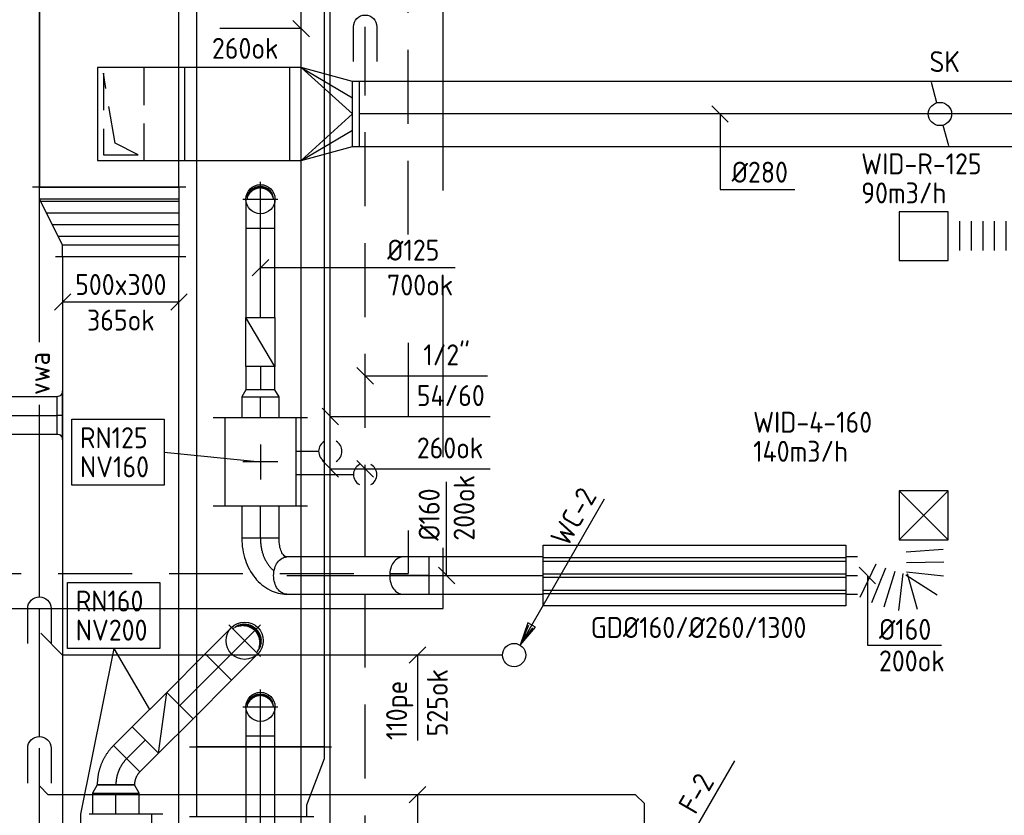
# Model space of a CAD drawing. Header units: millimetres. Extents: x 83336 to 140913, y 137697 to 176199.
# Tile 42 of 45: x 122415 to 126646, y 168811 to 172230. Entities that reach past the tile are written whole.
import ezdxf
from ezdxf.enums import TextEntityAlignment as Align

# ---------------------------------------------------------------- set-up
doc = ezdxf.new("R2010")
doc.units = ezdxf.units.MM
doc.header["$LTSCALE"] = 50
for name, pattern in [('CENTER2', [28.575, 19.05, -3.175, 3.175, -3.175]), ('CENTRE', [2, 1.25, -0.25, 0.25, -0.25]), ('DASHED2', [9.525, 6.35, -3.175]), ('HIDDEN', [9.525, 6.35, -3.175]), ('HIDDEN2', [4.7625, 3.175, -1.5875])]:
    doc.linetypes.add(name, pattern=pattern)
doc.layers.get('0').update_dxf_attribs({"linetype": 'CONTINUOUS'})
for name, color, linetype in [('WB570---_HARTLIJN', 1, 'CENTRE'), ('WL52----_PIJL', 2, 'CONTINUOUS'), ('WL520000_VWA', 4, 'CONTINUOUS'), ('WL540000_Z', 1, 'CONTINUOUS'), ('WL5501--_GKW-A', 4, 'CONTINUOUS'), ('WL5502--_GKW-R', 4, 'HIDDEN'), ('WL561---_SYMBOOL', 2, 'CONTINUOUS'), ('WL5611--_CV-A', 3, 'CONTINUOUS'), ('WL5612--_CV-R', 3, 'DASHED2'), ('WL570---_HARTLIJN', 1, 'CENTRE'), ('WL5711--_T_KANAAL-H', 1, 'CONTINUOUS'), ('WL5771--_T_FLEX-C', 2, 'CONTINUOUS'), ('WL5771--_T_KANAAL-C', 3, 'CONTINUOUS'), ('WL5771--_T_KANAAL-H', 1, 'CONTINUOUS'), ('WL5771--_T_KANAAL-S', 1, 'DASHED2'), ('WL5771--_T_ORNAMENT-C', 2, 'CONTINUOUS'), ('WL5772--_R_FLEX-C', 2, 'CONTINUOUS'), ('WL5772--_R_KANAAL-C', 4, 'CONTINUOUS'), ('WL5772--_R_KANAAL-H', 1, 'CONTINUOUS'), ('WL5772--_R_KANAAL-H1', 1, 'HIDDEN2'), ('WL5772--_R_ORNAMENT-C', 2, 'CONTINUOUS'), ('WL5773--_HARTLIJN', 1, 'CENTER2'), ('WM520---_MATEN-B', 1, 'CONTINUOUS'), ('WM540---_MATEN-B', 1, 'CONTINUOUS'), ('WM560---_MATEN-B', 1, 'CONTINUOUS'), ('WM570---_T_MATEN-B', 1, 'CONTINUOUS'), ('WM5771--_T_MATEN-B', 1, 'CONTINUOUS'), ('WM5772--_R_MATEN-B', 1, 'CONTINUOUS'), ('WT520---_CODE', 7, 'CONTINUOUS'), ('WT5771--_BIJSCHRIFT', 7, 'CONTINUOUS'), ('WT5772--_BIJSCHRIFT', 7, 'CONTINUOUS')]:
    doc.layers.add(name, color=color, linetype=linetype)
doc.styles.add('LZ-MAATVOEREN', font='simplex.shx')
doc.styles.add('MAATVOERING', font='iso.shx')
doc.styles.add('Normaal_staand', font='iso.shx')
doc.styles.add('NORTXT', font='isocp.shx')
doc.styles.add('SA-BEMATEN', font='iso.shx')
doc.styles.add('Smalschuin', font='isocp.shx')

# ---------------------------------------------------------------- blocks, each defined once
blk = doc.blocks.new('KARH')
for p, q in [((1, 0.5), (0, 0.5)), ((0, 0), (0, 0)), ((1, 0), (1, 0)), ((0, -0.5), (1, -0.5))]:
    blk.add_line(p, q)
at = {"invisible_edges": 15}
blk.add_3dface([(0, 0.5), (0, -0.5), (1, -0.5), (1, 0.5)], dxfattribs=at)
blk = doc.blocks.new('MVLINE')
blk.add_line((35.4, -35.4), (-35.4, 35.4))
blk = doc.blocks.new('VBO4002004002005050-0')
blk.add_lwpolyline([(-200, 0), (200, 0), (200, 375), (-200, 375)], close=True)
at = {"layer": 'WL5772--_R_KANAAL-H1'}
for p, q in [((175, 350), (-175, 350)), ((-175, 350), (-175, 200)), ((-125, 300), (175, 350)), ((-175, 200), (-125, 300)), ((-200, 175), (200, 175))]:
    blk.add_line(p, q, dxfattribs=at)
blk = doc.blocks.new('VRO4002000028030000-0')
for p, q in [((50, -200), (50, 200)), ((270, -140), (270, 140))]:
    blk.add_line(p, q)
blk.add_lwpolyline([(0, 200), (0, -200), (50, -200), (270, -140), (300, -140), (300, 140), (270, 140), (50, 200)], close=True)
at = {"layer": 'WL5772--_R_KANAAL-H'}
for p, q in [((50, 200), (270, 70)), ((50, -200), (270, -70))]:
    blk.add_line(p, q, dxfattribs=at)
blk.add_lwpolyline([(50, -200), (270, 0), (50, 200)], dxfattribs=at)
blk = doc.blocks.new('KARO')
for p, q in [((1, 0.5), (0, 0.5)), ((0, -0.5), (1, -0.5))]:
    blk.add_line(p, q)
at = {"layer": 'WL5773--_HARTLIJN'}
blk.add_line((0, 0), (1, 0), dxfattribs=at)
blk = doc.blocks.new('ORK28000000')
at = {"layer": 'WL5771--_T_KANAAL-H'}
for p, q in [((48.3, 12.9), (135.2, 36.2)), ((-48.3, -12.9), (-135.2, -36.2))]:
    blk.add_line(p, q, dxfattribs=at)
blk.add_circle((0, 0), 50, dxfattribs=at)
blk = doc.blocks.new('RBUP45LI')
blk.add_lwpolyline([(-0.707, 1.5, -0.133256), (-0.579, 1.465, -0.106756), (-0.457, 1.354, -0.082828), (-0.382, 1.198, -0.071352), (-0.354, 1, -0.071352), (-0.382, 0.802, -0.082828), (-0.457, 0.646, -0.106756), (-0.579, 0.535, -0.133256), (-0.707, 0.5, -0.198912), (-0.64, 0.472, -0.098491), (-0.561, 0.354, -0.055753), (-0.517, 0.204, -0.042505), (-0.5, 0), (0.5, 0, 0.080612), (0.405, 0.588, 0.089204), (0.146, 1.061, 0.104837), (-0.259, 1.391, 0.119401), (-0.707, 1.5)], format="xyb")
at = {"layer": 'WL570---_HARTLIJN'}
blk.add_line((-0.707, 1), (-0.706, 1), dxfattribs=at)
blk.add_lwpolyline([(0, 0, 0.071352), (-0.057, 0.396, 0.082828), (-0.207, 0.707, 0.073578), (-0.365, 0.873, 0.133256)], format="xyb", dxfattribs=at)
blk = doc.blocks.new('OBO16000090HOL')
at = {"xscale": 160, "yscale": 160, "zscale": 160}
blk.add_blockref('RBUP45LI', (0, 0), dxfattribs=at)
blk = doc.blocks.new('RB45DO')
blk.add_lwpolyline([(0.707107, 0.5), (0, 0.5), (0, -0.5), (0.707107, -0.5, 0.133256), (0.835518, -0.465158, 0.106756), (0.957107, -0.353553, 0.082828), (1.032249, -0.198077, 0.071352), (1.06066, 0, 0.071352), (1.032249, 0.198077, 0.082828), (0.957107, 0.353553, 0.106756), (0.835518, 0.465158, 0.133256)], format="xyb", close=True)
at = {"layer": 'WL570---_HARTLIJN'}
blk.add_line((0, 0), (1.06066, 0), dxfattribs=at)
blk = doc.blocks.new('OBO16000045N')
at = {"xscale": 160, "yscale": 160, "zscale": 160}
blk.add_blockref('RB45DO', (0, 0), dxfattribs=at)
blk = doc.blocks.new('BO_WZ')
blk.add_lwpolyline([(-1.5, 0.5), (0, 0.5, -1), (0, -0.5), (-1.5, -0.5)], format="xyb")
at = {"invisible_edges": 15}
for points in [[(-0.6, 0.5, 0), (-0.6, -0.5, 0), (0, -0.5, 0), (0, 0.5, 0)], [(0, 0, 0), (0.155, 0.476, 0), (0, 0.5, 0)], [(0, 0, 0), (0.294, 0.405, 0), (0.155, 0.476, 0)], [(0, 0, 0), (0.405, 0.294, 0), (0.294, 0.405, 0)], [(0, 0, 0), (0.476, 0.155, 0), (0.405, 0.294, 0)], [(0, 0, 0), (0.5, 0, 0), (0.476, 0.155, 0)], [(0, 0, 0), (0, -0.5, 0), (0.155, -0.476, 0)], [(0, 0, 0), (0.155, -0.476, 0), (0.294, -0.405, 0)], [(0, 0, 0), (0.294, -0.405, 0), (0.405, -0.294, 0)], [(0, 0, 0), (0.405, -0.294, 0), (0.476, -0.155, 0)], [(0, 0, 0), (0.476, -0.155, 0), (0.5, 0, 0)]]:
    blk.add_3dface(points, dxfattribs=at)
blk = doc.blocks.new('SS52PY02')
for points in [[(7.747, 13.4112), (0.508, 0.8636), (1.8288, 2.3876), (1.1684, 2.7686), (0.508, 0.8636)], [(1.2446, 2.54), (0.7366, 1.397)], [(0.8636, 1.3462), (1.6002, 2.3368)]]:
    blk.add_lwpolyline(points)
blk.add_circle((0, 0), 1)
blk = doc.blocks.new('*X117')
at = {"color": 0}
for p, q in [((-0.36, 0.203), (-0.36, 0.273)), ((-0.35, 0.215), (-0.35, 0.286)), ((-0.34, 0.226), (-0.34, 0.298)), ((-0.33, 0.237), (-0.33, 0.309)), ((-0.32, 0.247), (-0.32, 0.319)), ((-0.31, 0.256), (-0.31, 0.329)), ((-0.3, 0.265), (-0.3, 0.338)), ((-0.29, 0.273), (-0.29, 0.347)), ((-0.28, 0.281), (-0.28, 0.355)), ((-0.27, 0.289), (-0.27, 0.363)), ((-0.26, 0.296), (-0.26, 0.37)), ((-0.25, 0.302), (-0.25, 0.377)), ((-0.24, 0.309), (-0.24, 0.383)), ((-0.23, 0.315), (-0.23, 0.389)), ((-0.22, 0.32), (-0.22, 0.395)), ((-0.21, 0.326), (-0.21, 0.4)), ((-0.2, 0.331), (-0.2, 0.405)), ((-0.19, 0.335), (-0.19, 0.41)), ((-0.18, 0.34), (-0.18, 0.415)), ((-0.17, 0.344), (-0.17, 0.419)), ((-0.16, 0.348), (-0.16, 0.423)), ((-0.15, 0.351), (-0.15, 0.426)), ((-0.14, 0.355), (-0.14, 0.43)), ((-0.13, 0.358), (-0.13, 0.433)), ((-0.12, 0.36), (-0.12, 0.436)), ((-0.11, 0.363), (-0.11, 0.439)), ((-0.1, 0.365), (-0.1, 0.441)), ((-0.09, 0.367), (-0.09, 0.443)), ((-0.08, 0.369), (-0.08, 0.445)), ((-0.07, 0.371), (-0.07, 0.447)), ((-0.06, 0.372), (-0.06, 0.448)), ((-0.05, 0.374), (-0.05, 0.449)), ((-0.04, 0.375), (-0.04, 0.45)), ((-0.03, 0.375), (-0.03, 0.451)), ((-0.02, 0.376), (-0.02, 0.452)), ((-0.01, 0.376), (-0.01, 0.452)), ((0, 0.376), (0, 0.452)), ((0.01, 0.376), (0.01, 0.452)), ((0.02, 0.376), (0.02, 0.452)), ((0.03, 0.375), (0.03, 0.451)), ((0.04, 0.375), (0.04, 0.45)), ((0.05, 0.374), (0.05, 0.449)), ((0.06, 0.372), (0.06, 0.448)), ((0.07, 0.371), (0.07, 0.447)), ((0.08, 0.369), (0.08, 0.445)), ((0.09, 0.367), (0.09, 0.443)), ((0.1, 0.365), (0.1, 0.441)), ((0.11, 0.363), (0.11, 0.439)), ((0.12, 0.36), (0.12, 0.436)), ((0.13, 0.358), (0.13, 0.433)), ((0.14, 0.355), (0.14, 0.43)), ((0.15, 0.351), (0.15, 0.426)), ((0.16, 0.348), (0.16, 0.423)), ((0.17, 0.344), (0.17, 0.419)), ((0.18, 0.34), (0.18, 0.415)), ((0.19, 0.335), (0.19, 0.41)), ((0.2, 0.331), (0.2, 0.405)), ((0.21, 0.326), (0.21, 0.4)), ((0.22, 0.32), (0.22, 0.395)), ((0.23, 0.315), (0.23, 0.389)), ((0.24, 0.309), (0.24, 0.383)), ((0.25, 0.302), (0.25, 0.377)), ((0.26, 0.296), (0.26, 0.37)), ((0.27, 0.289), (0.27, 0.363)), ((0.28, 0.281), (0.28, 0.355)), ((0.29, 0.273), (0.29, 0.347)), ((0.3, 0.265), (0.3, 0.338)), ((0.31, 0.256), (0.31, 0.329)), ((0.32, 0.247), (0.32, 0.319)), ((0.33, 0.237), (0.33, 0.309)), ((0.34, 0.226), (0.34, 0.298)), ((0.35, 0.215), (0.35, 0.286)), ((0.36, 0.203), (0.36, 0.273)), ((-0.45, 0.011), (-0.45, 0.044)), ((-0.44, 0.05), (-0.44, 0.104)), ((-0.43, 0.079), (-0.43, 0.14)), ((-0.42, 0.104), (-0.42, 0.167)), ((-0.41, 0.125), (-0.41, 0.191)), ((-0.4, 0.143), (-0.4, 0.211)), ((-0.39, 0.16), (-0.39, 0.229)), ((-0.38, 0.175), (-0.38, 0.245)), ((-0.37, 0.189), (-0.37, 0.26)), ((0.37, 0.189), (0.37, 0.26)), ((0.38, 0.175), (0.38, 0.245)), ((0.39, 0.16), (0.39, 0.229)), ((0.4, 0.143), (0.4, 0.211)), ((0.41, 0.125), (0.41, 0.191)), ((0.42, 0.104), (0.42, 0.167)), ((0.43, 0.079), (0.43, 0.14)), ((0.44, 0.05), (0.44, 0.104)), ((0.45, 0.011), (0.45, 0.044))]:
    blk.add_line(p, q, dxfattribs=at)
blk = doc.blocks.new('KARODS')
blk.add_circle((0, 0), 0.5)
at = {"layer": 'WB570---_HARTLIJN'}
for p, q in [((0, -0.6), (0, 0.6)), ((-0.6, 0), (0.6, 0))]:
    blk.add_line(p, q, dxfattribs=at)
at = {"layer": 'WL5711--_T_KANAAL-H', "color": 1}
blk.add_blockref('*X117', (0, 0), dxfattribs=at)
blk = doc.blocks.new('OBO12500090SH')
blk.add_lwpolyline([(-62.5, 0), (-62.5, -125), (62.5, -125), (62.5, 0)])
at = {"layer": 'WL5773--_HARTLIJN'}
for p, q in [((0, -125), (0, 62.5)), ((-62.5, 0), (62.5, 0))]:
    blk.add_line(p, q, dxfattribs=at)
at = {"xscale": 125, "yscale": 125, "zscale": 125}
blk.add_blockref('KARODS', (0, 0), dxfattribs=at)
blk = doc.blocks.new('NV160')
at = {"layer": 'WL5771--_T_KANAAL-C'}
for p, q in [((0, -202.5), (0, 202.5)), ((380, -202.5), (380, 202.5)), ((380, 152.5), (0, 152.5)), ((380, -152.5), (0, -152.5))]:
    blk.add_line(p, q, dxfattribs=at)
at = {"layer": 'WL5771--_T_KANAAL-H'}
for p, q in [((190, -75), (190, 75)), ((265, 0), (115, 0))]:
    blk.add_line(p, q, dxfattribs=at)
blk = doc.blocks.new('A$C63A6270A')
at = {"layer": 'WL5771--_T_KANAAL-C'}
for p, q in [((0, 125), (210, 125)), ((0, 0), (0, 125)), ((210, 125), (210, 0)), ((210, 0), (0, 0))]:
    blk.add_line(p, q, dxfattribs=at)
at = {"layer": 'WL5771--_T_KANAAL-H'}
blk.add_line((0, 0), (210, 125), dxfattribs=at)
blk = doc.blocks.new('A$C224E2977')
at = {"layer": 'WL5771--_T_KANAAL-C', "color": 1}
for p, q in [((1300, 207.5), (0, 207.5)), ((1300, 192.5), (0, 192.5)), ((1300, 137.5), (0, 137.5)), ((1300, 122.5), (0, 122.5)), ((1300, 67.5), (0, 67.5)), ((1300, 52.5), (0, 52.5))]:
    blk.add_line(p, q, dxfattribs=at)
at = {"layer": 'WL5771--_T_KANAAL-C'}
blk.add_lwpolyline([(0, 260), (1300, 260), (1300, 0), (0, 0)], close=True, dxfattribs=at)
blk = doc.blocks.new('GD160')
blk.add_blockref('A$C224E2977', (0, -130))
blk = doc.blocks.new('VV15503004753005030050LG-F')
for p, q in [((0, -305), (0, 305)), ((300, -305), (300, 230))]:
    blk.add_line(p, q)
blk.add_lwpolyline([(0, -275), (300, -275), (300, 200), (250, 200), (50, 275), (0, 275)], close=True)
blk = doc.blocks.new('BO1_WZ')
for start, end in [(30, 150), (210, 330)]:
    blk.add_arc((0, 0), 0.5, start, end)
at = {"invisible_edges": 15}
blk.add_3dface([(-0.01, 0.49), (-0.01, -0.49), (0.01, -0.49), (0.01, 0.49)], dxfattribs=at)
blk = doc.blocks.new('VPA60035050030003001005050501FB')
at = {"layer": 'WL5772--_R_KANAAL-H'}
h = blk.add_hatch(dxfattribs=at)
h.set_pattern_fill('_U', color=256, scale=50, angle=90, style=0, pattern_type=0)
h.set_pattern_definition([(90, (50, 0), (-50, -9e-15), [])])
h.paths.add_polyline_path([(50, -300), (50, 300), (249.7, 300), (249.7, -200)])
for p, q in [((50, -300), (50, 300)), ((249.7, 300), (249.7, -200))]:
    blk.add_line(p, q)
blk.add_lwpolyline([(0, 300), (50, 300), (249.7, 300), (299.7, 300), (299.7, -200), (249.7, -200), (50, -300), (0, -300)], close=True)
for p, q in [((0, 330), (0, -330)), ((299.7, 330), (299.7, -230))]:
    blk.add_line(p, q, dxfattribs=at)
blk = doc.blocks.new('FLLINE125')
blk.add_line((0, -62.5), (0, 62.5))
blk = doc.blocks.new('OEX1250036900')
for p in [(-318.9, 0), (-268.9, 0), (-218.9, 0), (-168.9, 0), (-118.9, 0), (-68.9, 0), (-18.9, 0)]:
    blk.add_blockref('FLLINE125', p)
blk = doc.blocks.new('ORN_T_4')
for p, q in [((0.5, 0.5), (-0.5, -0.5)), ((0.5, -0.5), (-0.5, 0.5))]:
    blk.add_line(p, q)
blk.add_lwpolyline([(-0.5, 0.5), (-0.5, -0.5), (0.5, -0.5), (0.5, 0.5)], close=True)
at = {"color": 1, "style": 'LZ-MAATVOEREN', "flags": 9}
for tag, p in [('ROS_TYPE', (0.633, 0.683)), ('ROS_M3H', (0.633, 0.483)), ('ROS_ZIJDE', (0.633, 0.283)), ('ROS_STAT', (0.633, 0.083))]:
    blk.add_attdef(tag, p, '', height=0.125, dxfattribs=at)
blk = doc.blocks.new('ORN_A_')
blk.add_lwpolyline([(-0.5, 0.5), (-0.5, -0.5), (0.5, -0.5), (0.5, 0.5)], close=True)
at = {"color": 1, "style": 'LZ-MAATVOEREN', "flags": 9}
for tag, p in [('ROS_TYPE', (0.633, 0.683)), ('ROS_M3H', (0.633, 0.483)), ('ROS_ZIJDE', (0.633, 0.283)), ('ROS_STAT', (0.633, 0.083))]:
    blk.add_attdef(tag, p, '', height=0.125, dxfattribs=at)
blk = doc.blocks.new('FLLINE160')
blk.add_line((0, -80), (0, 80))
blk = doc.blocks.new('OEX1600049600')
for p, rotation in [((289.1, 107.6), 274.4097193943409), ((44.6, -22.6), 154.4404057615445), ((291.8, 57.7), 271.4279878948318), ((90.3, -42.9), 157.8715174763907), ((137.4, -59.7), 163.3148535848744), ((186.2, -70.3), 173.3388315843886), ((275.8, -39.7), 237.160939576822), ((290.3, 7.7), 263.5981701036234), ((235.8, -67.7), 195.540389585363)]:
    blk.add_blockref('FLLINE160', p, dxfattribs=dict(rotation=rotation))
blk = doc.blocks.new('OBO16000090SH')
blk.add_lwpolyline([(-80, 0), (-80, -160), (80, -160), (80, 0)])
at = {"layer": 'WL5773--_HARTLIJN'}
for p, q in [((0, -160), (0, 80)), ((-80, 0), (80, 0))]:
    blk.add_line(p, q, dxfattribs=at)
at = {"xscale": 160, "yscale": 160, "zscale": 160}
blk.add_blockref('KARODS', (0, 0), dxfattribs=at)
blk = doc.blocks.new('OAF160300252590HH')
blk.add_lwpolyline([(105, 250, -0.414214), (80, 275), (80, 275), (-80, 275), (-80, 275, -0.414214), (-105, 250)], format="xyb", close=True)
at = {"layer": 'WL5773--_HARTLIJN'}
blk.add_line((0, 250), (0, 275), dxfattribs=at)

msp = doc.modelspace()

# ---------------------------------------------------------------- linework, layer by layer
at = {"layer": 'WL520000_VWA'}
for p, q in [((122500, 170844.61538), (122500, 172917)), ((122500, 169750), (122500, 170574.61538)), ((122500, 169150), (122500, 169700)), ((124490, 169500), (122600, 169500)), ((122500, 167400), (122500, 169100)), ((125062, 168900), (122538, 168900)), ((125100, 168862), (125062, 168900)), ((125100, 168425), (125100, 168862))]:
    msp.add_line(p, q, dxfattribs=at)
at = {"layer": 'WL520000_VWA', "extrusion": (0, 0, -1)}
for p, q in [((122506, 169594), (122600, 169500)), ((122500, 168938), (122538, 168900))]:
    msp.add_line(p, q, dxfattribs=at)
at = {"layer": 'WL540000_Z'}
msp.add_line((123625, 166950), (123625, 172650), dxfattribs=at)
at = {"layer": 'WL5501--_GKW-A'}
for p, q in [((124234.54359, 171496.47735), (124234.54359, 175500)), ((124234.54359, 170349.88552), (124234.54359, 171048.10385)), ((124234.54359, 169699.88548), (124234.54359, 169960.82765)), ((121613.05908, 169699.88548), (124234.54359, 169699.88548))]:
    msp.add_line(p, q, dxfattribs=at)
at = {"layer": 'WL5502--_GKW-R'}
for p, q in [((124084.54359, 171306.78082), (124084.54359, 175500)), ((124084.54359, 170841.16231), (124084.54359, 170373.54424)), ((124084.54359, 170035.69733), (124084.54359, 169849.88548)), ((121628.72555, 169849.88548), (124084.54359, 169849.88548))]:
    msp.add_line(p, q, dxfattribs=at)
at = {"layer": 'WL5611--_CV-A'}
for p, q in [((123750, 169900), (123750, 172325)), ((123602.5, 170375.60919), (123700, 170375.60919)), ((123750, 151300), (123750, 169900))]:
    msp.add_line(p, q, dxfattribs=at)
at = {"layer": 'WL5612--_CV-R'}
for p, q in [((123900, 170000), (123900, 172200)), ((123602.5, 170275.60919), (123850, 170275.60919)), ((123900, 161350), (123900, 170000))]:
    msp.add_line(p, q, dxfattribs=at)
at = {"layer": 'WL5771--_T_KANAAL-C'}
msp.add_lwpolyline([(123530, 170609.93857), (123512.5, 170639.93857), (123387.5, 170639.93857), (123370, 170609.93857)], close=True, dxfattribs=at)
at = {"layer": 'WL5771--_T_KANAAL-S'}
for p, q in [((123047.04806, 169339.70551), (122898.55564, 169191.21308)), ((123011.69272, 169078.076), (123047.04806, 169339.70551)), ((123160.18515, 169226.56842), (123047.04806, 169339.70551)), ((123011.69272, 169078.076), (123160.18515, 169226.56842)), ((122898.55564, 169191.21308), (122818.98218, 169111.63963)), ((122898.55564, 169191.21308), (123011.69272, 169078.076)), ((122955.12418, 169134.64454), (122875.55073, 169055.07108)), ((122932.11927, 168998.50254), (123011.69272, 169078.076)), ((122748.68781, 168941.934), (122728.68781, 168906.934)), ((122728.68781, 168906.934), (122928.68781, 168906.934)), ((122728.68781, 168906.934), (122728.68781, 168816.934)), ((122908.68781, 168941.934), (122748.68781, 168941.934)), ((122828.68781, 168816.934), (122828.68781, 168906.934)), ((122928.68781, 168906.934), (122908.68781, 168941.934)), ((122928.68781, 168816.934), (122928.68781, 168906.934)), ((123031.18781, 168816.934), (122626.18781, 168816.934)), ((122676.18781, 168816.934), (122676.18781, 168436.934)), ((122981.18781, 168816.934), (122981.18781, 168436.934))]:
    msp.add_line(p, q, dxfattribs=at)
msp.add_lwpolyline([(122818.98218, 169111.63963, 0.1989123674), (122748.68781, 168941.934), (122908.68781, 168941.934, -0.1989123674), (122932.11927, 168998.50254)], format="xyb", close=True, dxfattribs=at)
msp.add_arc((122988.68781, 168941.934), 160, 135, 180, dxfattribs=at)
at = {"layer": 'WM520---_MATEN-B'}
for points in [[(124125, 169500), (124125, 169500), (124125, 169132.43165)], [(124125, 168900), (124125, 168875), (124125, 168530.34403)]]:
    msp.add_lwpolyline(points, dxfattribs=at)
at = {"layer": 'WM540---_MATEN-B'}
msp.add_lwpolyline([(123625, 172192.0353), (123500, 172192.0353), (123276.11704, 172192.0353)], dxfattribs=at)
at = {"layer": 'WM560---_MATEN-B'}
for points in [[(123900, 170700), (123950, 170700), (124425, 170700)], [(123750, 170525), (124050, 170525), (124437.04869, 170525)], [(123750, 170300), (124050, 170300), (124437.04869, 170300)]]:
    msp.add_lwpolyline(points, dxfattribs=at)
at = {"layer": 'WM570---_T_MATEN-B'}
for p, q in [((123036.27376, 170371.58563), (123450, 170329.93857)), ((122819.81173, 169527.96366), (122676.18781, 168816.934)), ((122819.81173, 169527.96366), (122972.80185, 169265.45929))]:
    msp.add_line(p, q, dxfattribs=at)
for points in [[(122639.58146, 170513.5099), (123036.27376, 170513.5099), (123036.27376, 170229.66136), (122639.58146, 170229.66136)], [(122621.46558, 169811.8122), (123018.15788, 169811.8122), (123018.15788, 169527.96366), (122621.46558, 169527.96366)]]:
    msp.add_lwpolyline(points, close=True, dxfattribs=at)
msp.add_lwpolyline([(126058.06309, 169841.60119), (126058.06309, 169542.3135), (126376.67301, 169542.3135)], dxfattribs=at)
at = {"layer": 'WM5771--_T_MATEN-B'}
for points in [[(123450, 171165.03395), (124286.65441, 171165.03395), (124286.65441, 171165.03395)], [(124250, 169841.60119), (124250, 169941.60119), (124250, 170244.19642)]]:
    msp.add_lwpolyline(points, dxfattribs=at)
at = {"layer": 'WM5772--_R_MATEN-B'}
for points in [[(125425, 171825), (125425, 171500), (125746.88095, 171500)], [(122600, 171017.24635), (123100, 171017.24635)]]:
    msp.add_lwpolyline(points, dxfattribs=at)

# ---------------------------------------------------------------- block references
for name, p, rotation in [('A$C63A6270A', (123512.49998, 170739.93857), 90), ('GD160', (125965, 169841.60119), 180)]:
    msp.add_blockref(name, p, dxfattribs=dict(rotation=rotation))
at = {"layer": 'WL52----_PIJL', "xscale": 50, "yscale": 50, "zscale": 50}
for p in [(124540, 169500), (125100, 168375)]:
    msp.add_blockref('SS52PY02', p, dxfattribs=at)
at = {"layer": 'WL520000_VWA', "xscale": 100, "yscale": 100, "zscale": 100, "rotation": 90}
for p in [(122500, 169700), (122500, 169100)]:
    msp.add_blockref('BO_WZ', p, dxfattribs=at)
at = {"layer": 'WL561---_SYMBOOL', "xscale": 100, "yscale": 100, "zscale": 100, "rotation": 90}
for name, p in [('BO_WZ', (123900, 172200)), ('BO1_WZ', (123750, 170375.60919)), ('BO1_WZ', (123900, 170275.60919))]:
    msp.add_blockref(name, p, dxfattribs=at)
at = {"layer": 'WL5771--_T_FLEX-C'}
msp.add_blockref('OEX1600049600', (126015, 169841.60119), dxfattribs=at)
at = {"layer": 'WL5771--_T_KANAAL-C'}
for name, p, xscale, yscale, zscale, rotation in [('KARH', (123450, 169105.9154), 4449.308910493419, 550, 300, 90), ('KARO', (123450, 170949.93857), 383.7547536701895, 125, 125, 90), ('KARO', (123450, 170739.93857), 100, 125, 125, 270), ('KARO', (123450, 170519.93857), 90, 160, 160, 90), ('KARO', (123450, 170001.60119), 138.3373790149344, 160, 160, 90), ('KARO', (123268.90651, 169448.42686), 233.7552183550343, 160, 160, 225), ('KARO', (123450, 168241.73128), 910.6830269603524, 125, 125, 90)]:
    msp.add_blockref(name, p, dxfattribs=dict(at, xscale=xscale, yscale=yscale, zscale=zscale, rotation=rotation))
for p in [(123450, 171458.69332), (123450, 169277.41431)]:
    msp.add_blockref('OBO12500090SH', p, dxfattribs=at)
for name, p, rotation in [('NV160', (123450, 170139.93857), 90), ('OBO16000090HOL', (123450, 170001.60119), 180), ('OBO16000045N', (124175, 169841.60119), 180), ('OBO16000090SH', (123382.04359, 169561.56395), 315), ('VV15503004753005030050LG-F', (123450, 169105.9154), 270)]:
    msp.add_blockref(name, p, dxfattribs=dict(at, rotation=rotation))
at = {"layer": 'WL5771--_T_KANAAL-C', "yscale": 160, "zscale": 160}
for p, xscale in [((123563.13706, 169841.60119), 1101.862944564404), ((125965, 169841.60119), 50)]:
    msp.add_blockref('KARO', p, dxfattribs=dict(at, xscale=xscale))
at = {"layer": 'WL5771--_T_ORNAMENT-C', "xscale": 210, "yscale": 210, "zscale": 210}
msp.add_blockref('ORN_T_4', (126300, 170100), dxfattribs=at)
at = {"layer": 'WL5772--_R_FLEX-C'}
msp.add_blockref('OEX1250036900', (126773.87072, 171301.34232), dxfattribs=at)
at = {"layer": 'WL5772--_R_KANAAL-C'}
for name, p, xscale, yscale, zscale, rotation in [('KARH', (122800, 171510.72368), 1522.276316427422, 600, 350, 90.0000000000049), ('KARO', (127420, 171825), 3545, 280, 280, 180), ('KARH', (122850, 165850), 5360.7236835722, 500, 300, 90)]:
    msp.add_blockref(name, p, dxfattribs=dict(at, xscale=xscale, yscale=yscale, zscale=zscale, rotation=rotation))
for name, p, rotation in [('VBO4002004002005050-0', (123125, 171825), 90), ('ORK28000000', (126370, 171825), 270), ('VPA60035050030003001005050501FB', (122800, 171510.72368), 270), ('OAF160300252590HH', (122850, 170529.8746), 90)]:
    msp.add_blockref(name, p, dxfattribs=dict(at, rotation=rotation))
for name, p, xscale, yscale, zscale in [('KARH', (123125, 171825), 450, 400, 200), ('KARO', (121844.86369, 170529.8746), 729.9081541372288, 160, 160)]:
    msp.add_blockref(name, p, dxfattribs=dict(at, xscale=xscale, yscale=yscale, zscale=zscale))
msp.add_blockref('VRO4002000028030000-0', (123575, 171825), dxfattribs=at)
at = {"layer": 'WL5772--_R_ORNAMENT-C', "xscale": 210, "yscale": 210, "zscale": 210}
msp.add_blockref('ORN_A_', (126300, 171300), dxfattribs=at)
at = {"layer": 'WM520---_MATEN-B', "rotation": 90}
for p in [(124125, 169500), (124125, 168900)]:
    msp.add_blockref('MVLINE', p, dxfattribs=at)
at = {"layer": 'WM540---_MATEN-B'}
msp.add_blockref('MVLINE', (123625, 172192.0353), dxfattribs=at)
at = {"layer": 'WM560---_MATEN-B'}
for p in [(123900, 170700), (123750, 170525), (123750, 170300), (123900, 170300)]:
    msp.add_blockref('MVLINE', p, dxfattribs=at)
at = {"layer": 'WM570---_T_MATEN-B'}
msp.add_blockref('MVLINE', (126058.06309, 169841.60119), dxfattribs=at)
at = {"layer": 'WM5771--_T_MATEN-B', "rotation": 90}
msp.add_blockref('MVLINE', (123450, 171165.03395), dxfattribs=at)
at = {"layer": 'WM5771--_T_MATEN-B'}
msp.add_blockref('MVLINE', (124250, 169841.60119), dxfattribs=at)
at = {"layer": 'WM5772--_R_MATEN-B'}
msp.add_blockref('MVLINE', (125425, 171825), dxfattribs=at)
at = {"layer": 'WM5772--_R_MATEN-B', "rotation": 90}
for p in [(122600, 171017.24635), (123100, 171017.24635)]:
    msp.add_blockref('MVLINE', p, dxfattribs=at)

# ---------------------------------------------------------------- texts
at = {"layer": 'WM520---_MATEN-B', "style": 'MAATVOERING'}
for s, p in [('WC-2', (124730.39838, 169982.71511)), ('F-2', (125280.39838, 168832.71511))]:
    msp.add_text(s, height=90, rotation=60, dxfattribs=at).set_placement(p, align=Align.MIDDLE_LEFT)
at = {"layer": 'WM520---_MATEN-B', "color": 1, "style": 'MAATVOERING'}
for s, p in [('525ok', (124255, 169440.2053)), ('110pe', (124080, 169389.78943))]:
    msp.add_text(s, height=90, rotation=90, dxfattribs=at).set_placement(p, align=Align.RIGHT)
at = {"layer": 'WM540---_MATEN-B', "color": 1, "style": 'MAATVOERING'}
msp.add_text('260ok', height=90, dxfattribs=at).set_placement((123527.5, 172062.0353), align=Align.RIGHT)
at = {"layer": 'WM560---_MATEN-B', "color": 1, "style": 'MAATVOERING'}
for s, p in [('1/2"', (124150, 170745)), ('54/60', (124122, 170570)), ('260ok', (124122, 170345))]:
    msp.add_text(s, height=90, dxfattribs=at).set_placement(p)
at = {"layer": 'WM570---_T_MATEN-B', "style": 'Smalschuin'}
for s, p in [('RN125', (122674.39914, 170433.81209)), ('NV160', (122674.39914, 170308.81209)), ('RN160', (122656.28327, 169732.1144)), ('NV200', (122656.28327, 169607.1144))]:
    msp.add_text(s, height=90, dxfattribs=at).set_placement(p, align=Align.MIDDLE_LEFT)
at = {"layer": 'WM570---_T_MATEN-B', "color": 1, "style": 'NORTXT'}
for s, p in [('%%c160', (126108.06309, 169565.2491)), ('200ok', (126108.06309, 169429.81784))]:
    msp.add_text(s, height=90, dxfattribs=at).set_placement(p)
at = {"layer": 'WM5771--_T_MATEN-B', "color": 1, "style": 'MAATVOERING'}
for s, p in [('%%C125', (123994.47109, 171195.03395)), ('700ok', (123994.47109, 171045.03395))]:
    msp.add_text(s, height=90, dxfattribs=at).set_placement(p)
for s, p in [('200ok', (124370, 169991.60119)), ('%%c160', (124220, 169991.60119))]:
    msp.add_text(s, height=90, rotation=90, dxfattribs=at).set_placement(p)
at = {"layer": 'WM5772--_R_MATEN-B', "color": 1, "style": 'MAATVOERING'}
msp.add_text('%%c280', height=90, dxfattribs=at).set_placement((125475, 171530))
for s, p in [('500x300', (122850, 171047.24635)), ('365ok', (122850.24461, 170894.26474))]:
    msp.add_text(s, height=90, dxfattribs=at).set_placement(p, align=Align.CENTER)
at = {"layer": 'WT520---_CODE', "color": 1, "style": 'SA-BEMATEN'}
msp.add_text('vwa', height=90, rotation=90, dxfattribs=at).set_placement((122500, 170709.61538), align=Align.MIDDLE)
at = {"layer": 'WT5771--_BIJSCHRIFT', "color": 1}
for s, style, p in [('WID-R-125', 'Smalschuin', (126031.52296, 171610.73766)), ('90m3/h', 'Smalschuin', (126031.52296, 171485.73766)), ('WID-4-160', 'Smalschuin', (125567.14952, 170500.52994)), ('140m3/h', 'Smalschuin', (125567.14952, 170375.52994)), ('GD%%c160/%%c260/1300', 'Normaal_staand', (124869.40227, 169618.37745))]:
    msp.add_text(s, height=90, dxfattribs=dict(at, style=style)).set_placement(p, align=Align.MIDDLE_LEFT)
at = {"layer": 'WT5772--_BIJSCHRIFT', "color": 1, "style": 'MAATVOERING'}
msp.add_text('SK', height=90, dxfattribs=at).set_placement((126325, 172050), align=Align.MIDDLE_LEFT)

doc.saveas('drawing.dxf')
